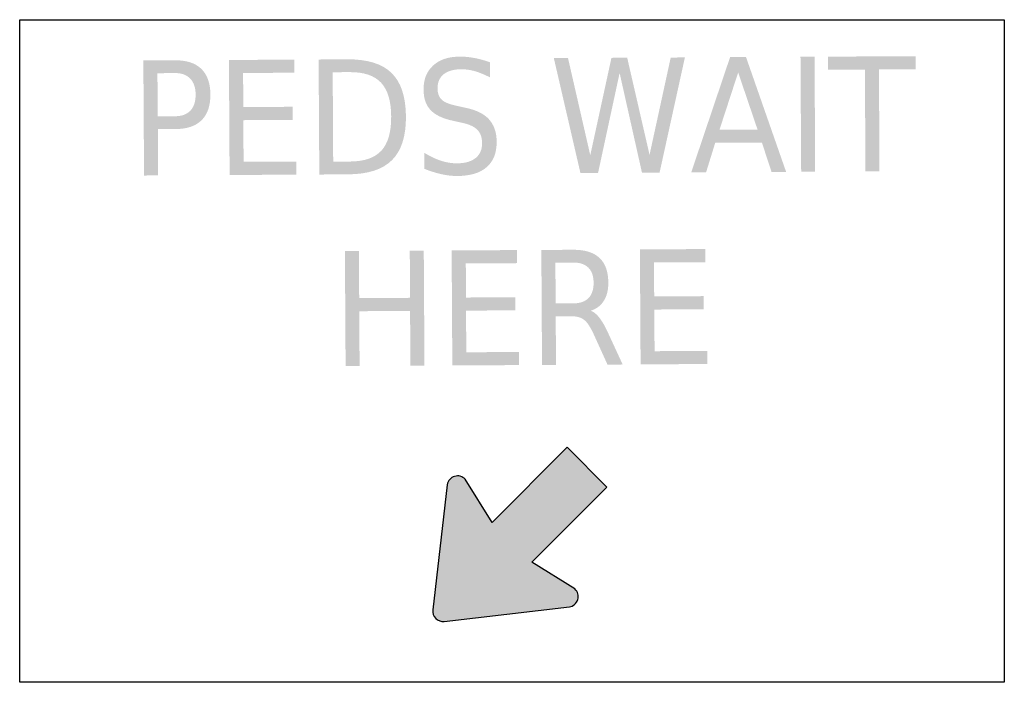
# Model space of a CAD drawing. Header units: inches. Extents: x -0.5 to 0.5, y -0.34 to 0.34.
import ezdxf

# ---------------------------------------------------------------- set-up
doc = ezdxf.new("R2010")
doc.units = ezdxf.units.IN
doc.header["$MEASUREMENT"] = 0

msp = doc.modelspace()

# ---------------------------------------------------------------- hatches: boundary and pattern name
h = msp.add_hatch(color=7)
edge = h.paths.add_edge_path()
edge.add_line((-0.3744, 0.295), (-0.3423, 0.2952))
edge.add_spline(control_points=[(-0.3423, 0.2952), (-0.3305, 0.2953), (-0.3216, 0.2924), (-0.3155, 0.2865), (-0.3095, 0.2806), (-0.3064, 0.272), (-0.3063, 0.2605), (-0.3063, 0.249), (-0.3092, 0.2403), (-0.3152, 0.2344), (-0.3212, 0.2284), (-0.3301, 0.2254), (-0.3419, 0.2254)], knot_values=[0, 0, 0, 0, 1, 1, 1, 2, 2, 2, 3, 3, 3, 4, 4, 4, 4], degree=3, periodic=0)
edge.add_line((-0.3419, 0.2254), (-0.3597, 0.2253))
edge.add_line((-0.3597, 0.2253), (-0.3595, 0.1783))
edge.add_line((-0.3595, 0.1783), (-0.3737, 0.1782))
edge.add_line((-0.3737, 0.1782), (-0.3744, 0.295))
edge = h.paths.add_edge_path(flags=0)
edge.add_line((-0.3601, 0.2821), (-0.3598, 0.2383))
edge.add_line((-0.3598, 0.2383), (-0.342, 0.2384))
edge.add_spline(control_points=[(-0.342, 0.2384), (-0.3354, 0.2384), (-0.3302, 0.2403), (-0.3266, 0.2441), (-0.323, 0.248), (-0.3213, 0.2534), (-0.3213, 0.2604), (-0.3213, 0.2674), (-0.3232, 0.2728), (-0.3268, 0.2766), (-0.3305, 0.2804), (-0.3356, 0.2823), (-0.3422, 0.2822)], knot_values=[0, 0, 0, 0, 1, 1, 1, 2, 2, 2, 3, 3, 3, 4, 4, 4, 4], degree=3, periodic=0)
edge.add_line((-0.3422, 0.2822), (-0.3601, 0.2821))
for points in [[(-0.2875, 0.2955), (-0.221, 0.2959), (-0.221, 0.2826), (-0.2731, 0.2823), (-0.2729, 0.2477), (-0.2229, 0.248), (-0.2228, 0.2347), (-0.2729, 0.2344), (-0.2726, 0.1921), (-0.2191, 0.1924), (-0.2191, 0.1791), (-0.2868, 0.1787), (-0.2875, 0.2955)], [(0.0425, 0.2974), (0.0569, 0.2974), (0.0795, 0.1988), (0.101, 0.2977), (0.117, 0.2978), (0.1397, 0.1992), (0.1612, 0.298), (0.1756, 0.2981), (0.1499, 0.1812), (0.132, 0.1811), (0.1093, 0.2823), (0.0874, 0.1808), (0.0695, 0.1807), (0.0425, 0.2974)], [(0.293, 0.2988), (0.3073, 0.2988), (0.3079, 0.182), (0.2937, 0.182), (0.293, 0.2988)], [(0.321, 0.2989), (0.4099, 0.2994), (0.41, 0.2861), (0.3727, 0.2859), (0.3732, 0.1824), (0.359, 0.1823), (0.3584, 0.2858), (0.3211, 0.2856), (0.321, 0.2989)], [(-0.1697, 0.1015), (-0.1555, 0.1016), (-0.1552, 0.0537), (-0.1036, 0.054), (-0.1038, 0.1019), (-0.0896, 0.102), (-0.0889, -0.0148), (-0.1032, -0.0149), (-0.1035, 0.0407), (-0.1551, 0.0404), (-0.1548, -0.0152), (-0.169, -0.0153), (-0.1697, 0.1015)], [(-0.0613, 0.1021), (0.0052, 0.1025), (0.0052, 0.0892), (-0.0469, 0.0889), (-0.0468, 0.0543), (0.0033, 0.0546), (0.0034, 0.0413), (-0.0467, 0.041), (-0.0464, -0.0013), (0.0071, -0.001), (0.0071, -0.0143), (-0.0606, -0.0147), (-0.0613, 0.1021)], [(0.1299, 0.1032), (0.1964, 0.1035), (0.1964, 0.0902), (0.1443, 0.09), (0.1444, 0.0554), (0.1945, 0.0557), (0.1946, 0.0424), (0.1445, 0.0421), (0.1448, -0.0002), (0.1983, 0.0001), (0.1983, -0.0132), (0.1306, -0.0136), (0.1299, 0.1032)]]:
    msp.add_hatch(color=7).paths.add_polyline_path(points)
h = msp.add_hatch(color=7)
edge = h.paths.add_edge_path()
edge.add_line((-0.1964, 0.296), (-0.1672, 0.2962))
edge.add_spline(control_points=[(-0.1672, 0.2962), (-0.1468, 0.2963), (-0.1318, 0.2917), (-0.1223, 0.2823), (-0.1127, 0.273), (-0.1079, 0.2583), (-0.1077, 0.2382), (-0.1076, 0.2181), (-0.1123, 0.2033), (-0.1219, 0.1938), (-0.1314, 0.1843), (-0.1463, 0.1795), (-0.1666, 0.1794)], knot_values=[0, 0, 0, 0, 1, 1, 1, 2, 2, 2, 3, 3, 3, 4, 4, 4, 4], degree=3, periodic=0)
edge.add_line((-0.1666, 0.1794), (-0.1957, 0.1792))
edge.add_line((-0.1957, 0.1792), (-0.1964, 0.296))
edge = h.paths.add_edge_path(flags=0)
edge.add_line((-0.1821, 0.2831), (-0.1816, 0.1923))
edge.add_line((-0.1816, 0.1923), (-0.1644, 0.1924))
edge.add_spline(control_points=[(-0.1644, 0.1924), (-0.1499, 0.1925), (-0.1393, 0.1962), (-0.1326, 0.2035), (-0.1259, 0.2109), (-0.1226, 0.2224), (-0.1227, 0.2382), (-0.1228, 0.2538), (-0.1262, 0.2652), (-0.133, 0.2725), (-0.1398, 0.2797), (-0.1504, 0.2833), (-0.1649, 0.2832)], knot_values=[0, 0, 0, 0, 1, 1, 1, 2, 2, 2, 3, 3, 3, 4, 4, 4, 4], degree=3, periodic=0)
edge.add_line((-0.1649, 0.2832), (-0.1821, 0.2831))
h = msp.add_hatch(color=7)
edge = h.paths.add_edge_path()
edge.add_line((-0.0224, 0.2932), (-0.0223, 0.2778))
edge.add_spline(control_points=[(-0.0223, 0.2778), (-0.0277, 0.2806), (-0.0328, 0.2827), (-0.0376, 0.2841), (-0.0424, 0.2855), (-0.047, 0.2861), (-0.0514, 0.2861), (-0.0592, 0.2861), (-0.0652, 0.2844), (-0.0694, 0.281), (-0.0736, 0.2777), (-0.0756, 0.2729), (-0.0756, 0.2667), (-0.0756, 0.2616), (-0.0741, 0.2577), (-0.0713, 0.2551), (-0.0685, 0.2525), (-0.0632, 0.2504), (-0.0554, 0.2488)], knot_values=[0, 0, 0, 0, 1, 1, 1, 2, 2, 2, 3, 3, 3, 4, 4, 4, 5, 5, 5, 6, 6, 6, 6], degree=3, periodic=0)
edge.add_line((-0.0554, 0.2488), (-0.0468, 0.2469))
edge.add_spline(control_points=[(-0.0468, 0.2469), (-0.0362, 0.2447), (-0.0283, 0.2408), (-0.0233, 0.2352), (-0.0182, 0.2295), (-0.0156, 0.222), (-0.0156, 0.2125), (-0.0155, 0.2012), (-0.0189, 0.1926), (-0.0257, 0.1867), (-0.0324, 0.1808), (-0.0424, 0.1778), (-0.0556, 0.1777), (-0.0606, 0.1777), (-0.0659, 0.1783), (-0.0715, 0.1795), (-0.0772, 0.1808), (-0.083, 0.1826), (-0.089, 0.185)], knot_values=[0, 0, 0, 0, 1, 1, 1, 2, 2, 2, 3, 3, 3, 4, 4, 4, 5, 5, 5, 6, 6, 6, 6], degree=3, periodic=0)
edge.add_line((-0.089, 0.185), (-0.0891, 0.2013))
edge.add_spline(control_points=[(-0.0891, 0.2013), (-0.0833, 0.1977), (-0.0776, 0.195), (-0.0721, 0.1932), (-0.0665, 0.1914), (-0.0611, 0.1905), (-0.0557, 0.1906), (-0.0476, 0.1906), (-0.0414, 0.1924), (-0.0369, 0.196), (-0.0325, 0.1996), (-0.0303, 0.2046), (-0.0304, 0.2112), (-0.0304, 0.217), (-0.032, 0.2214), (-0.0352, 0.2246), (-0.0384, 0.2279), (-0.0437, 0.2303), (-0.0509, 0.2318)], knot_values=[0, 0, 0, 0, 1, 1, 1, 2, 2, 2, 3, 3, 3, 4, 4, 4, 5, 5, 5, 6, 6, 6, 6], degree=3, periodic=0)
edge.add_line((-0.0509, 0.2318), (-0.0595, 0.2337))
edge.add_spline(control_points=[(-0.0595, 0.2337), (-0.0702, 0.2359), (-0.0779, 0.2396), (-0.0826, 0.2446), (-0.0874, 0.2495), (-0.0898, 0.2565), (-0.0898, 0.2654), (-0.0899, 0.2757), (-0.0867, 0.2839), (-0.0801, 0.2899), (-0.0736, 0.2959), (-0.0646, 0.2989), (-0.0532, 0.2989), (-0.0482, 0.299), (-0.0432, 0.2985), (-0.0381, 0.2975), (-0.0329, 0.2966), (-0.0277, 0.2951), (-0.0224, 0.2932)], knot_values=[0, 0, 0, 0, 1, 1, 1, 2, 2, 2, 3, 3, 3, 4, 4, 4, 5, 5, 5, 6, 6, 6, 6], degree=3, periodic=0)
h = msp.add_hatch(color=7)
h.paths.add_polyline_path([(0.2215, 0.2984), (0.2377, 0.2984), (0.2784, 0.1819), (0.2636, 0.1818), (0.2538, 0.2117), (0.2064, 0.2114), (0.1971, 0.1814), (0.182, 0.1813), (0.2215, 0.2984)])
h.paths.add_polyline_path([(0.2297, 0.2828), (0.2107, 0.2246), (0.2494, 0.2248), (0.2297, 0.2828)], flags=0)
h = msp.add_hatch(color=7)
edge = h.paths.add_edge_path()
edge.add_spline(control_points=[(0.08, 0.0409), (0.0831, 0.0397), (0.0861, 0.0373), (0.0889, 0.0336), (0.0918, 0.0298), (0.0948, 0.0247), (0.0977, 0.0181)], knot_values=[0, 0, 0, 0, 1, 1, 1, 2, 2, 2, 2], degree=3, periodic=0)
edge.add_line((0.0977, 0.0181), (0.1124, -0.0137))
edge.add_line((0.1124, -0.0137), (0.097, -0.0138))
edge.add_line((0.097, -0.0138), (0.0834, 0.0161))
edge.add_spline(control_points=[(0.0834, 0.0161), (0.0799, 0.0239), (0.0765, 0.0291), (0.0733, 0.0316), (0.07, 0.0341), (0.0655, 0.0354), (0.0599, 0.0353)], knot_values=[0, 0, 0, 0, 1, 1, 1, 2, 2, 2, 2], degree=3, periodic=0)
edge.add_line((0.0599, 0.0353), (0.0444, 0.0353))
edge.add_line((0.0444, 0.0353), (0.0447, -0.0141))
edge.add_line((0.0447, -0.0141), (0.0305, -0.0142))
edge.add_line((0.0305, -0.0142), (0.0298, 0.1026))
edge.add_line((0.0298, 0.1026), (0.0619, 0.1028))
edge.add_spline(control_points=[(0.0619, 0.1028), (0.0739, 0.1029), (0.0829, 0.1001), (0.0888, 0.0946), (0.0948, 0.089), (0.0978, 0.0806), (0.0978, 0.0694), (0.0979, 0.062), (0.0964, 0.0559), (0.0933, 0.051), (0.0903, 0.0462), (0.0859, 0.0428), (0.08, 0.0409)], knot_values=[0, 0, 0, 0, 1, 1, 1, 2, 2, 2, 3, 3, 3, 4, 4, 4, 4], degree=3, periodic=0)
edge = h.paths.add_edge_path(flags=0)
edge.add_line((0.0441, 0.0897), (0.0443, 0.0483))
edge.add_line((0.0443, 0.0483), (0.0622, 0.0483))
edge.add_spline(control_points=[(0.0622, 0.0483), (0.0691, 0.0484), (0.0742, 0.0502), (0.0777, 0.0537), (0.0812, 0.0573), (0.0829, 0.0624), (0.0829, 0.0693), (0.0828, 0.0761), (0.0811, 0.0812), (0.0775, 0.0847), (0.074, 0.0881), (0.0688, 0.0899), (0.0619, 0.0898)], knot_values=[0, 0, 0, 0, 1, 1, 1, 2, 2, 2, 3, 3, 3, 4, 4, 4, 4], degree=3, periodic=0)
edge.add_line((0.0619, 0.0898), (0.0441, 0.0897))
h = msp.add_hatch(color=7)
edge = h.paths.add_edge_path()
edge.add_line((0.0639, -0.2416), (0.0202, -0.2143))
edge.add_line((0.0202, -0.2143), (0.0963, -0.1382))
edge.add_line((0.0963, -0.1382), (0.056, -0.0978))
edge.add_line((0.056, -0.0978), (-0.0202, -0.174))
edge.add_line((-0.0202, -0.174), (-0.0475, -0.1302))
edge.add_spline(control_points=[(-0.0475, -0.1302), (-0.0502, -0.1273), (-0.0545, -0.1261), (-0.0583, -0.1273), (-0.0622, -0.1285), (-0.0651, -0.1318), (-0.0657, -0.1358)], knot_values=[0, 0, 0, 0, 1, 1, 1, 2, 2, 2, 2], degree=3, periodic=0)
edge.add_line((-0.0657, -0.1358), (-0.0804, -0.2629))
edge.add_spline(control_points=[(-0.0804, -0.2629), (-0.0808, -0.2661), (-0.0797, -0.2693), (-0.0774, -0.2716), (-0.0751, -0.2738), (-0.072, -0.2749), (-0.0688, -0.2746)], knot_values=[0, 0, 0, 0, 1, 1, 1, 2, 2, 2, 2], degree=3, periodic=0)
edge.add_line((-0.0688, -0.2746), (0.0583, -0.2598))
edge.add_spline(control_points=[(0.0583, -0.2598), (0.0623, -0.2592), (0.0656, -0.2564), (0.0668, -0.2525), (0.068, -0.2486), (0.0669, -0.2444), (0.0639, -0.2416)], knot_values=[0, 0, 0, 0, 1, 1, 1, 2, 2, 2, 2], degree=3, periodic=0)

# ---------------------------------------------------------------- linework, layer by layer
at = {"color": 7}
msp.add_lwpolyline([(-0.5, 0.3364), (0.5, 0.3364), (0.5, -0.3364), (-0.5, -0.3364), (-0.5, 0.3364)], close=True, dxfattribs=at)
for points in [[(0.0639, -0.2416), (0.0202, -0.2143), (0.0963, -0.1382), (0.056, -0.0978), (-0.0202, -0.174), (-0.0475, -0.1302)], [(-0.0657, -0.1358), (-0.0804, -0.2629)], [(-0.0688, -0.2746), (0.0583, -0.2598)]]:
    msp.add_lwpolyline(points, dxfattribs=at)
for points in [[(-0.0475, -0.1302), (-0.0502, -0.1273), (-0.0545, -0.1261), (-0.0583, -0.1273), (-0.0622, -0.1285), (-0.0651, -0.1318), (-0.0657, -0.1358)], [(0.0583, -0.2598), (0.0623, -0.2592), (0.0656, -0.2564), (0.0668, -0.2525), (0.068, -0.2486), (0.0669, -0.2444), (0.0639, -0.2416)], [(-0.0804, -0.2629), (-0.0808, -0.2661), (-0.0797, -0.2693), (-0.0774, -0.2716), (-0.0751, -0.2738), (-0.072, -0.2749), (-0.0688, -0.2746)]]:
    msp.add_open_spline(points, degree=3, knots=[0, 0, 0, 0, 1, 1, 1, 2, 2, 2, 2], dxfattribs=at)

doc.saveas('drawing.dxf')
